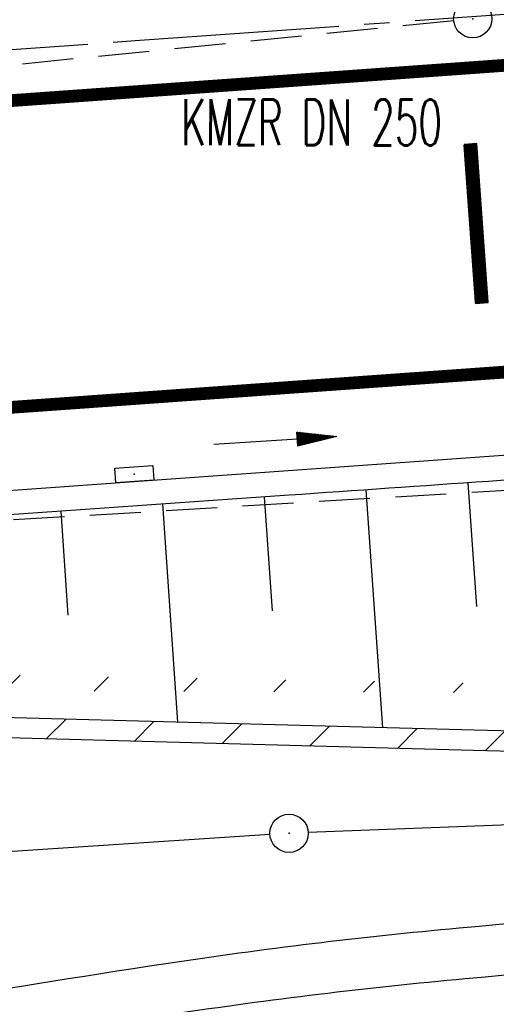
# Model space of a CAD drawing. Extents: x 0 to 1135, y 0 to 420.
# Tile 56 of 116: x 699 to 718, y 177 to 216. Entities that reach past the tile are written whole.
import ezdxf
from ezdxf.enums import TextEntityAlignment as Align

# ---------------------------------------------------------------- set-up
doc = ezdxf.new("R2010")
doc.units = 0
doc.header["$LTSCALE"] = 2
doc.header["$MEASUREMENT"] = 0
for name, pattern in [('ACHSE', [5.5, 4, -0.5, 0.5, -0.5]), ('AUSGEZOGEN', [0]), ('GESTRICH-X2', [1.5, 1, -0.5])]:
    doc.linetypes.add(name, pattern=pattern)
doc.layers.get('0').update_dxf_attribs({"color": 8, "linetype": 'AUSGEZOGEN'})
for name, color, linetype in [('ACHSETOP', 250, 'ACHSE'), ('BOESCHG', 8, 'AUSGEZOGEN'), ('FBRTOP', 8, 'AUSGEZOGEN'), ('GEF', 8, 'AUSGEZOGEN'), ('GRENZL-BAB', 7, 'AUSGEZOGEN'), ('GRENZP-BAB', 7, 'AUSGEZOGEN'), ('KANAL', 200, 'GESTRICH-X2'), ('PFEIL', 200, 'CONTINUOUS'), ('Rinne', 200, 'CONTINUOUS'), ('SCHSYMBOL', 200, 'AUSGEZOGEN'), ('TEXTO', 200, 'CONTINUOUS')]:
    doc.layers.add(name, color=color, linetype=linetype)
doc.styles.add('ROMANS', font='romans.shx', dxfattribs={"width": 0.8})

# ---------------------------------------------------------------- blocks, each defined once
blk = doc.blocks.new('*X58')
at = {"color": 0}
for p, q in [((75.476, 275.596), (75.966, 276.086)), ((75.476, 275.605), (75.957, 276.086)), ((75.476, 275.614), (75.948, 276.086)), ((75.476, 275.622), (75.939, 276.086)), ((75.476, 275.631), (75.93, 276.086)), ((75.476, 275.64), (75.921, 276.086)), ((75.476, 275.649), (75.913, 276.086)), ((75.476, 275.658), (75.904, 276.086)), ((75.476, 275.667), (75.895, 276.086)), ((75.476, 275.675), (75.886, 276.086)), ((75.476, 275.684), (75.877, 276.086)), ((75.476, 275.693), (75.868, 276.086)), ((75.476, 275.702), (75.86, 276.086)), ((75.476, 275.711), (75.851, 276.086)), ((75.476, 275.72), (75.842, 276.086)), ((75.476, 275.728), (75.833, 276.086)), ((75.476, 275.737), (75.824, 276.086)), ((75.476, 275.746), (75.815, 276.086)), ((75.476, 275.755), (75.807, 276.086)), ((75.476, 275.764), (75.798, 276.086)), ((75.476, 275.773), (75.789, 276.086)), ((75.476, 275.781), (75.78, 276.086)), ((75.476, 275.79), (75.771, 276.086)), ((75.476, 275.799), (75.762, 276.086)), ((75.476, 275.808), (75.754, 276.086)), ((75.476, 275.817), (75.745, 276.086)), ((75.476, 275.826), (75.736, 276.086)), ((75.476, 275.834), (75.727, 276.086)), ((75.476, 275.843), (75.718, 276.086)), ((75.476, 275.852), (75.709, 276.086)), ((75.476, 275.861), (75.7, 276.086)), ((75.476, 275.87), (75.692, 276.086)), ((75.476, 275.879), (75.683, 276.086)), ((75.476, 275.888), (75.674, 276.086)), ((75.476, 275.896), (75.665, 276.086)), ((75.476, 275.905), (75.656, 276.086)), ((75.476, 275.914), (75.647, 276.086)), ((75.476, 275.923), (75.639, 276.086)), ((75.476, 275.932), (75.63, 276.086)), ((75.476, 275.941), (75.621, 276.086)), ((75.476, 275.949), (75.612, 276.086)), ((75.476, 275.958), (75.603, 276.086)), ((75.476, 275.967), (75.594, 276.086)), ((75.476, 275.976), (75.586, 276.086)), ((75.476, 275.985), (75.577, 276.086)), ((75.476, 275.994), (75.568, 276.086)), ((75.476, 276.002), (75.559, 276.086)), ((75.476, 276.011), (75.55, 276.086)), ((75.476, 276.02), (75.541, 276.086)), ((75.476, 276.029), (75.533, 276.086)), ((75.476, 276.038), (75.524, 276.086)), ((75.476, 276.047), (75.515, 276.086)), ((75.476, 276.055), (75.506, 276.086)), ((75.476, 276.064), (75.497, 276.086)), ((75.476, 276.073), (75.488, 276.086)), ((75.476, 275.587), (75.973, 276.084)), ((75.476, 275.578), (75.973, 276.075)), ((75.476, 275.569), (75.973, 276.067)), ((75.476, 275.56), (75.973, 276.058)), ((75.476, 275.552), (75.973, 276.049)), ((75.476, 275.543), (75.973, 276.04)), ((75.476, 275.534), (75.973, 276.031)), ((75.476, 275.525), (75.973, 276.022)), ((75.476, 275.516), (75.973, 276.014)), ((75.476, 275.507), (75.973, 276.005)), ((75.476, 275.499), (75.973, 275.996)), ((75.476, 275.49), (75.973, 275.987)), ((75.476, 275.481), (75.973, 275.978)), ((75.476, 275.472), (75.973, 275.969)), ((75.476, 275.463), (75.973, 275.961)), ((75.476, 275.454), (75.973, 275.952)), ((75.476, 275.446), (75.973, 275.943)), ((75.476, 275.437), (75.973, 275.934)), ((75.476, 275.428), (75.973, 275.925)), ((75.476, 275.419), (75.973, 275.916)), ((75.476, 275.41), (75.973, 275.907)), ((75.476, 275.401), (75.973, 275.899)), ((75.476, 275.393), (75.973, 275.89)), ((75.476, 275.384), (75.973, 275.881)), ((75.476, 275.375), (75.973, 275.872)), ((75.476, 275.366), (75.973, 275.863)), ((75.476, 275.357), (75.973, 275.854)), ((75.476, 275.348), (75.973, 275.846)), ((75.476, 275.34), (75.973, 275.837)), ((75.476, 275.331), (75.973, 275.828)), ((75.476, 275.322), (75.973, 275.819)), ((75.476, 275.313), (75.973, 275.81)), ((75.476, 275.304), (75.973, 275.801)), ((75.476, 275.295), (75.973, 275.793)), ((75.476, 275.286), (75.973, 275.784)), ((75.476, 275.278), (75.973, 275.775)), ((75.476, 275.269), (75.973, 275.766)), ((75.476, 275.26), (75.973, 275.757)), ((75.476, 275.251), (75.973, 275.748)), ((75.476, 275.242), (75.973, 275.74)), ((75.476, 275.233), (75.973, 275.731)), ((75.476, 275.225), (75.973, 275.722)), ((75.476, 275.216), (75.973, 275.713)), ((75.476, 275.207), (75.973, 275.704)), ((75.476, 275.198), (75.973, 275.695)), ((75.476, 275.189), (75.973, 275.687)), ((75.476, 275.18), (75.973, 275.678)), ((75.476, 275.172), (75.973, 275.669)), ((75.476, 275.163), (75.973, 275.66)), ((75.476, 275.154), (75.973, 275.651)), ((75.476, 275.145), (75.973, 275.642)), ((75.476, 275.136), (75.973, 275.633)), ((75.476, 275.127), (75.973, 275.625)), ((75.476, 275.119), (75.973, 275.616)), ((75.476, 275.11), (75.973, 275.607)), ((75.476, 275.101), (75.973, 275.598)), ((75.476, 275.092), (75.973, 275.589)), ((75.476, 275.083), (75.973, 275.58)), ((75.476, 275.074), (75.973, 275.572)), ((75.476, 275.066), (75.973, 275.563)), ((75.476, 275.057), (75.973, 275.554)), ((75.476, 275.048), (75.973, 275.545)), ((75.476, 275.039), (75.973, 275.536)), ((75.476, 275.03), (75.973, 275.527)), ((75.476, 275.021), (75.973, 275.519)), ((75.476, 275.012), (75.973, 275.51)), ((75.476, 275.004), (75.973, 275.501)), ((75.476, 274.995), (75.973, 275.492)), ((75.476, 274.986), (75.973, 275.483)), ((75.476, 274.977), (75.973, 275.474)), ((75.476, 274.968), (75.973, 275.466)), ((75.476, 274.959), (75.973, 275.457)), ((75.476, 274.951), (75.973, 275.448)), ((75.476, 274.942), (75.973, 275.439)), ((75.476, 274.933), (75.973, 275.43)), ((75.476, 274.924), (75.973, 275.421)), ((75.476, 274.915), (75.973, 275.413)), ((75.476, 274.906), (75.973, 275.404)), ((75.476, 274.898), (75.973, 275.395)), ((75.476, 274.889), (75.973, 275.386)), ((75.476, 274.88), (75.973, 275.377)), ((75.476, 274.871), (75.973, 275.368)), ((75.476, 274.862), (75.973, 275.359)), ((75.476, 274.853), (75.973, 275.351)), ((75.476, 274.845), (75.973, 275.342)), ((75.476, 274.836), (75.973, 275.333)), ((75.476, 274.827), (75.973, 275.324)), ((75.476, 274.818), (75.973, 275.315)), ((75.476, 274.809), (75.973, 275.306)), ((75.476, 274.8), (75.973, 275.298)), ((75.476, 274.792), (75.973, 275.289)), ((75.476, 274.783), (75.973, 275.28)), ((75.476, 274.774), (75.973, 275.271)), ((75.476, 274.765), (75.973, 275.262)), ((75.476, 274.756), (75.973, 275.253)), ((75.476, 274.747), (75.973, 275.245)), ((75.476, 274.738), (75.973, 275.236)), ((75.476, 274.73), (75.973, 275.227)), ((75.476, 274.721), (75.973, 275.218)), ((75.476, 274.712), (75.973, 275.209)), ((75.476, 274.703), (75.973, 275.2)), ((75.476, 274.694), (75.973, 275.192)), ((75.476, 274.685), (75.973, 275.183)), ((75.476, 274.677), (75.973, 275.174)), ((75.476, 274.668), (75.973, 275.165)), ((75.476, 274.659), (75.973, 275.156)), ((75.476, 274.65), (75.973, 275.147)), ((75.476, 274.641), (75.973, 275.139)), ((75.476, 274.632), (75.973, 275.13)), ((75.476, 274.624), (75.973, 275.121)), ((75.476, 274.615), (75.973, 275.112)), ((75.476, 274.606), (75.973, 275.103)), ((75.476, 274.597), (75.973, 275.094)), ((75.476, 274.588), (75.973, 275.085)), ((75.476, 274.579), (75.973, 275.077)), ((75.476, 274.571), (75.973, 275.068)), ((75.476, 274.562), (75.973, 275.059)), ((75.476, 274.553), (75.973, 275.05)), ((75.476, 274.544), (75.973, 275.041)), ((75.476, 274.535), (75.973, 275.032)), ((75.476, 274.526), (75.973, 275.024)), ((75.476, 274.518), (75.973, 275.015)), ((75.476, 274.509), (75.973, 275.006)), ((75.476, 274.5), (75.973, 274.997)), ((75.476, 274.491), (75.973, 274.988)), ((75.476, 274.482), (75.973, 274.979)), ((75.476, 274.473), (75.973, 274.971)), ((75.476, 274.464), (75.973, 274.962)), ((75.476, 274.456), (75.973, 274.953)), ((75.476, 274.447), (75.973, 274.944)), ((75.476, 274.438), (75.973, 274.935)), ((75.476, 274.429), (75.973, 274.926)), ((75.476, 274.42), (75.973, 274.918)), ((75.476, 274.411), (75.973, 274.909)), ((75.476, 274.403), (75.973, 274.9)), ((75.476, 274.394), (75.973, 274.891)), ((75.476, 274.385), (75.973, 274.882)), ((75.476, 274.376), (75.973, 274.873)), ((75.476, 274.367), (75.973, 274.865)), ((75.476, 274.358), (75.973, 274.856)), ((75.476, 274.35), (75.973, 274.847)), ((75.476, 274.341), (75.973, 274.838)), ((75.476, 274.332), (75.973, 274.829)), ((75.476, 274.323), (75.973, 274.82)), ((75.476, 274.314), (75.973, 274.811)), ((75.476, 274.305), (75.973, 274.803)), ((75.476, 274.297), (75.973, 274.794)), ((75.476, 274.288), (75.973, 274.785)), ((75.476, 274.279), (75.973, 274.776)), ((75.476, 274.27), (75.973, 274.767)), ((75.476, 274.261), (75.973, 274.758)), ((75.476, 274.252), (75.973, 274.75)), ((75.476, 274.243), (75.973, 274.741)), ((75.476, 274.235), (75.973, 274.732)), ((75.476, 274.226), (75.973, 274.723)), ((75.476, 274.217), (75.973, 274.714)), ((75.476, 274.208), (75.973, 274.705)), ((75.476, 274.199), (75.973, 274.697)), ((75.476, 274.19), (75.973, 274.688)), ((75.476, 274.182), (75.973, 274.679)), ((75.476, 274.173), (75.973, 274.67)), ((75.476, 274.164), (75.973, 274.661)), ((75.476, 274.155), (75.973, 274.652)), ((75.476, 274.146), (75.973, 274.644)), ((75.476, 274.137), (75.973, 274.635)), ((75.476, 274.129), (75.973, 274.626)), ((75.476, 274.12), (75.973, 274.617)), ((75.476, 274.111), (75.973, 274.608)), ((75.476, 274.102), (75.973, 274.599)), ((75.476, 274.093), (75.973, 274.59)), ((75.476, 274.084), (75.973, 274.582)), ((75.476, 274.076), (75.973, 274.573)), ((75.476, 274.067), (75.973, 274.564)), ((75.476, 274.058), (75.973, 274.555)), ((75.476, 274.049), (75.973, 274.546)), ((75.476, 274.04), (75.973, 274.537)), ((75.476, 274.031), (75.973, 274.529)), ((75.476, 274.023), (75.973, 274.52)), ((75.476, 274.014), (75.973, 274.511)), ((75.476, 274.005), (75.973, 274.502)), ((75.476, 273.996), (75.973, 274.493)), ((75.476, 273.987), (75.973, 274.484)), ((75.476, 273.978), (75.973, 274.476)), ((75.476, 273.969), (75.973, 274.467)), ((75.476, 273.961), (75.973, 274.458)), ((75.476, 273.952), (75.973, 274.449)), ((75.476, 273.943), (75.973, 274.44)), ((75.476, 273.934), (75.973, 274.431)), ((75.476, 273.925), (75.973, 274.423)), ((75.476, 273.916), (75.973, 274.414)), ((75.476, 273.908), (75.973, 274.405)), ((75.476, 273.899), (75.973, 274.396)), ((75.476, 273.89), (75.973, 274.387)), ((75.476, 273.881), (75.973, 274.378)), ((75.476, 273.872), (75.973, 274.37)), ((75.476, 273.863), (75.973, 274.361)), ((75.476, 273.855), (75.973, 274.352)), ((75.476, 273.846), (75.973, 274.343)), ((75.476, 273.837), (75.973, 274.334)), ((75.476, 273.828), (75.973, 274.325)), ((75.476, 273.819), (75.973, 274.316)), ((75.476, 273.81), (75.973, 274.308)), ((75.476, 273.802), (75.973, 274.299)), ((75.476, 273.793), (75.973, 274.29)), ((75.476, 273.784), (75.973, 274.281)), ((75.476, 273.775), (75.973, 274.272)), ((75.476, 273.766), (75.973, 274.263)), ((75.476, 273.757), (75.973, 274.255)), ((75.476, 273.749), (75.973, 274.246)), ((75.476, 273.74), (75.973, 274.237)), ((75.476, 273.731), (75.973, 274.228)), ((75.476, 273.722), (75.973, 274.219)), ((75.476, 273.713), (75.973, 274.21)), ((75.476, 273.704), (75.973, 274.202)), ((75.476, 273.695), (75.973, 274.193)), ((75.476, 273.687), (75.973, 274.184)), ((75.476, 273.678), (75.973, 274.175)), ((75.476, 273.669), (75.973, 274.166)), ((75.476, 273.66), (75.973, 274.157)), ((75.476, 273.651), (75.973, 274.149)), ((75.476, 273.642), (75.973, 274.14)), ((75.476, 273.634), (75.973, 274.131)), ((75.476, 273.625), (75.973, 274.122)), ((75.476, 273.616), (75.973, 274.113)), ((75.476, 273.607), (75.973, 274.104)), ((75.476, 273.598), (75.973, 274.096)), ((75.476, 273.589), (75.973, 274.087)), ((75.476, 273.581), (75.973, 274.078)), ((75.476, 273.572), (75.973, 274.069)), ((75.476, 273.563), (75.973, 274.06)), ((75.476, 273.554), (75.973, 274.051)), ((75.476, 273.545), (75.973, 274.042)), ((75.476, 273.536), (75.973, 274.034)), ((75.476, 273.528), (75.973, 274.025)), ((75.476, 273.519), (75.973, 274.016)), ((75.476, 273.51), (75.973, 274.007)), ((75.476, 273.501), (75.973, 273.998)), ((75.476, 273.492), (75.973, 273.989)), ((75.476, 273.483), (75.973, 273.981)), ((75.476, 273.475), (75.973, 273.972)), ((75.476, 273.466), (75.973, 273.963)), ((75.476, 273.457), (75.973, 273.954)), ((75.476, 273.448), (75.973, 273.945)), ((75.476, 273.439), (75.973, 273.936)), ((75.476, 273.43), (75.973, 273.928)), ((75.476, 273.421), (75.973, 273.919)), ((75.476, 273.413), (75.973, 273.91)), ((75.476, 273.404), (75.973, 273.901)), ((75.476, 273.395), (75.973, 273.892)), ((75.476, 273.386), (75.973, 273.883)), ((75.476, 273.377), (75.973, 273.875)), ((75.476, 273.368), (75.973, 273.866)), ((75.476, 273.36), (75.973, 273.857)), ((75.476, 273.351), (75.973, 273.848)), ((75.476, 273.342), (75.973, 273.839)), ((75.476, 273.333), (75.973, 273.83)), ((75.476, 273.324), (75.973, 273.822)), ((75.476, 273.315), (75.973, 273.813)), ((75.476, 273.307), (75.973, 273.804)), ((75.476, 273.298), (75.973, 273.795)), ((75.476, 273.289), (75.973, 273.786)), ((75.476, 273.28), (75.973, 273.777)), ((75.476, 273.271), (75.973, 273.768)), ((75.476, 273.262), (75.973, 273.76)), ((75.476, 273.254), (75.973, 273.751)), ((75.476, 273.245), (75.973, 273.742)), ((75.476, 273.236), (75.973, 273.733)), ((75.476, 273.227), (75.973, 273.724)), ((75.476, 273.218), (75.973, 273.715)), ((75.476, 273.209), (75.973, 273.707)), ((75.476, 273.201), (75.973, 273.698)), ((75.476, 273.192), (75.973, 273.689)), ((75.476, 273.183), (75.973, 273.68)), ((75.476, 273.174), (75.973, 273.671)), ((75.476, 273.165), (75.973, 273.662)), ((75.476, 273.156), (75.973, 273.654)), ((75.476, 273.147), (75.973, 273.645)), ((75.476, 273.139), (75.973, 273.636)), ((75.476, 273.13), (75.973, 273.627)), ((75.476, 273.121), (75.973, 273.618)), ((75.476, 273.112), (75.973, 273.609)), ((75.476, 273.103), (75.973, 273.601)), ((75.476, 273.094), (75.973, 273.592)), ((75.476, 273.086), (75.973, 273.583)), ((75.476, 273.077), (75.973, 273.574)), ((75.476, 273.068), (75.973, 273.565)), ((75.476, 273.059), (75.973, 273.556)), ((75.476, 273.05), (75.973, 273.548)), ((75.476, 273.041), (75.973, 273.539)), ((75.476, 273.033), (75.973, 273.53)), ((75.476, 273.024), (75.973, 273.521)), ((75.476, 273.015), (75.973, 273.512)), ((75.476, 273.006), (75.973, 273.503)), ((75.476, 272.997), (75.973, 273.494)), ((75.476, 272.988), (75.973, 273.486)), ((75.476, 272.98), (75.973, 273.477)), ((75.476, 272.971), (75.973, 273.468)), ((75.476, 272.962), (75.973, 273.459)), ((75.476, 272.953), (75.973, 273.45)), ((75.476, 272.944), (75.973, 273.441)), ((75.476, 272.935), (75.973, 273.433)), ((75.476, 272.927), (75.973, 273.424)), ((75.476, 272.918), (75.973, 273.415)), ((75.476, 272.909), (75.973, 273.406)), ((75.476, 272.9), (75.973, 273.397)), ((75.476, 272.891), (75.973, 273.388)), ((75.476, 272.882), (75.973, 273.38)), ((75.476, 272.873), (75.973, 273.371)), ((75.476, 272.865), (75.973, 273.362)), ((75.476, 272.856), (75.973, 273.353)), ((75.476, 272.847), (75.973, 273.344)), ((75.476, 272.838), (75.973, 273.335)), ((75.476, 272.829), (75.973, 273.327)), ((75.476, 272.82), (75.973, 273.318)), ((75.476, 272.812), (75.973, 273.309)), ((75.476, 272.803), (75.973, 273.3)), ((75.476, 272.794), (75.973, 273.291)), ((75.476, 272.785), (75.973, 273.282)), ((75.476, 272.776), (75.973, 273.274)), ((75.476, 272.767), (75.973, 273.265)), ((75.476, 272.759), (75.973, 273.256)), ((75.476, 272.75), (75.973, 273.247)), ((75.476, 272.741), (75.973, 273.238)), ((75.476, 272.732), (75.973, 273.229)), ((75.476, 272.723), (75.973, 273.22)), ((75.476, 272.714), (75.973, 273.212)), ((75.476, 272.706), (75.973, 273.203)), ((75.476, 272.697), (75.973, 273.194)), ((75.476, 272.688), (75.973, 273.185)), ((75.476, 272.679), (75.973, 273.176)), ((75.476, 272.67), (75.973, 273.167)), ((75.476, 272.661), (75.973, 273.159)), ((75.476, 272.653), (75.973, 273.15)), ((75.476, 272.644), (75.973, 273.141)), ((75.476, 272.635), (75.973, 273.132)), ((75.476, 272.626), (75.973, 273.123)), ((75.476, 272.617), (75.973, 273.114)), ((75.476, 272.608), (75.973, 273.106)), ((75.476, 272.599), (75.973, 273.097)), ((75.476, 272.591), (75.973, 273.088)), ((75.476, 272.582), (75.973, 273.079)), ((75.476, 272.573), (75.973, 273.07)), ((75.476, 272.564), (75.973, 273.061)), ((75.476, 272.555), (75.973, 273.053)), ((75.476, 272.546), (75.973, 273.044)), ((75.476, 272.538), (75.973, 273.035)), ((75.476, 272.529), (75.973, 273.026)), ((75.476, 272.52), (75.973, 273.017)), ((75.476, 272.511), (75.973, 273.008)), ((75.476, 272.502), (75.973, 273)), ((75.476, 272.493), (75.973, 272.991)), ((75.476, 272.485), (75.973, 272.982)), ((75.476, 272.476), (75.973, 272.973)), ((75.476, 272.467), (75.973, 272.964)), ((75.476, 272.458), (75.973, 272.955)), ((75.476, 272.449), (75.973, 272.946)), ((75.476, 272.44), (75.973, 272.938)), ((75.476, 272.432), (75.973, 272.929)), ((75.476, 272.423), (75.973, 272.92)), ((75.476, 272.414), (75.973, 272.911)), ((75.476, 272.405), (75.973, 272.902)), ((75.476, 272.396), (75.973, 272.893)), ((75.476, 272.387), (75.973, 272.885)), ((75.476, 272.379), (75.973, 272.876)), ((75.476, 272.37), (75.973, 272.867)), ((75.476, 272.361), (75.973, 272.858)), ((75.476, 272.352), (75.973, 272.849)), ((75.476, 272.343), (75.973, 272.84)), ((75.476, 272.334), (75.973, 272.832)), ((75.476, 272.325), (75.973, 272.823)), ((75.476, 272.317), (75.973, 272.814)), ((75.476, 272.308), (75.973, 272.805)), ((75.476, 272.299), (75.973, 272.796)), ((75.476, 272.29), (75.973, 272.787)), ((75.476, 272.281), (75.973, 272.779)), ((75.476, 272.272), (75.973, 272.77)), ((75.476, 272.264), (75.973, 272.761)), ((75.476, 272.255), (75.973, 272.752)), ((75.476, 272.246), (75.973, 272.743)), ((75.476, 272.237), (75.973, 272.734)), ((75.476, 272.228), (75.973, 272.726)), ((75.476, 272.219), (75.973, 272.717)), ((75.476, 272.211), (75.973, 272.708)), ((75.476, 272.202), (75.973, 272.699)), ((75.476, 272.193), (75.973, 272.69)), ((75.476, 272.184), (75.973, 272.681)), ((75.476, 272.175), (75.973, 272.672)), ((75.476, 272.166), (75.973, 272.664)), ((75.476, 272.158), (75.973, 272.655)), ((75.476, 272.149), (75.973, 272.646)), ((75.476, 272.14), (75.973, 272.637)), ((75.476, 272.131), (75.973, 272.628)), ((75.476, 272.122), (75.973, 272.619)), ((75.476, 272.113), (75.973, 272.611)), ((75.476, 272.104), (75.973, 272.602)), ((75.476, 272.096), (75.973, 272.593)), ((75.476, 272.087), (75.973, 272.584)), ((75.476, 272.078), (75.973, 272.575)), ((75.476, 272.069), (75.973, 272.566)), ((75.476, 272.06), (75.973, 272.558)), ((75.476, 272.051), (75.973, 272.549)), ((75.476, 272.043), (75.973, 272.54)), ((75.476, 272.034), (75.973, 272.531)), ((75.476, 272.025), (75.973, 272.522)), ((75.476, 272.016), (75.973, 272.513)), ((75.476, 272.007), (75.973, 272.505)), ((75.476, 271.998), (75.973, 272.496)), ((75.476, 271.99), (75.973, 272.487)), ((75.476, 271.981), (75.973, 272.478)), ((75.476, 271.972), (75.973, 272.469)), ((75.476, 271.963), (75.973, 272.46)), ((75.476, 271.954), (75.973, 272.452)), ((75.476, 271.945), (75.973, 272.443)), ((75.476, 271.937), (75.973, 272.434)), ((75.476, 271.928), (75.973, 272.425)), ((75.476, 271.919), (75.973, 272.416)), ((75.476, 271.91), (75.973, 272.407)), ((75.476, 271.901), (75.973, 272.398)), ((75.476, 271.892), (75.973, 272.39)), ((75.476, 271.884), (75.973, 272.381)), ((75.476, 271.875), (75.973, 272.372)), ((75.476, 271.866), (75.973, 272.363)), ((75.476, 271.857), (75.973, 272.354)), ((75.476, 271.848), (75.973, 272.345)), ((75.476, 271.839), (75.973, 272.337)), ((75.476, 271.83), (75.973, 272.328)), ((75.476, 271.822), (75.973, 272.319)), ((75.476, 271.813), (75.973, 272.31)), ((75.476, 271.804), (75.973, 272.301)), ((75.476, 271.795), (75.973, 272.292)), ((75.476, 271.786), (75.973, 272.284)), ((75.476, 271.777), (75.973, 272.275)), ((75.476, 271.769), (75.973, 272.266)), ((75.476, 271.76), (75.973, 272.257)), ((75.476, 271.751), (75.973, 272.248)), ((75.476, 271.742), (75.973, 272.239)), ((75.476, 271.733), (75.973, 272.231)), ((75.476, 271.724), (75.973, 272.222)), ((75.476, 271.716), (75.973, 272.213)), ((75.476, 271.707), (75.973, 272.204)), ((75.476, 271.698), (75.973, 272.195)), ((75.476, 271.689), (75.973, 272.186)), ((75.476, 271.68), (75.973, 272.177)), ((75.476, 271.671), (75.973, 272.169)), ((75.476, 271.663), (75.973, 272.16)), ((75.476, 271.654), (75.973, 272.151)), ((75.476, 271.645), (75.973, 272.142)), ((75.476, 271.636), (75.973, 272.133)), ((75.476, 271.627), (75.973, 272.124)), ((75.476, 271.618), (75.973, 272.116)), ((75.476, 271.61), (75.973, 272.107)), ((75.476, 271.601), (75.973, 272.098)), ((75.476, 271.592), (75.973, 272.089)), ((75.476, 271.583), (75.973, 272.08)), ((75.476, 271.574), (75.973, 272.071)), ((75.476, 271.565), (75.973, 272.063)), ((75.476, 271.556), (75.973, 272.054)), ((75.476, 271.548), (75.973, 272.045)), ((75.476, 271.539), (75.973, 272.036)), ((75.476, 271.53), (75.973, 272.027)), ((75.476, 271.521), (75.973, 272.018)), ((75.476, 271.512), (75.973, 272.01)), ((75.476, 271.503), (75.973, 272.001)), ((75.476, 271.495), (75.973, 271.992)), ((75.476, 271.486), (75.973, 271.983)), ((75.476, 271.477), (75.973, 271.974)), ((75.476, 271.468), (75.973, 271.965)), ((75.476, 271.459), (75.973, 271.957)), ((75.476, 271.45), (75.973, 271.948)), ((75.476, 271.442), (75.973, 271.939)), ((75.476, 271.433), (75.973, 271.93)), ((75.476, 271.424), (75.973, 271.921)), ((75.476, 271.415), (75.973, 271.912)), ((75.476, 271.406), (75.973, 271.903)), ((75.476, 271.397), (75.973, 271.895)), ((75.476, 271.389), (75.973, 271.886)), ((75.476, 271.38), (75.973, 271.877)), ((75.476, 271.371), (75.973, 271.868)), ((75.476, 271.362), (75.973, 271.859)), ((75.476, 271.353), (75.973, 271.85)), ((75.476, 271.344), (75.973, 271.842)), ((75.476, 271.336), (75.973, 271.833)), ((75.476, 271.327), (75.973, 271.824)), ((75.476, 271.318), (75.973, 271.815)), ((75.476, 271.309), (75.973, 271.806)), ((75.476, 271.3), (75.973, 271.797)), ((75.476, 271.291), (75.973, 271.789)), ((75.476, 271.282), (75.973, 271.78)), ((75.476, 271.274), (75.973, 271.771)), ((75.476, 271.265), (75.973, 271.762)), ((75.476, 271.256), (75.973, 271.753)), ((75.476, 271.247), (75.973, 271.744)), ((75.476, 271.238), (75.973, 271.736)), ((75.476, 271.229), (75.973, 271.727)), ((75.476, 271.221), (75.973, 271.718)), ((75.476, 271.212), (75.973, 271.709)), ((75.476, 271.203), (75.973, 271.7)), ((75.476, 271.194), (75.973, 271.691)), ((75.476, 271.185), (75.973, 271.683)), ((75.476, 271.176), (75.973, 271.674)), ((75.476, 271.168), (75.973, 271.665)), ((75.476, 271.159), (75.973, 271.656)), ((75.476, 271.15), (75.973, 271.647)), ((75.476, 271.141), (75.973, 271.638)), ((75.476, 271.132), (75.973, 271.629)), ((75.476, 271.123), (75.973, 271.621)), ((75.476, 271.115), (75.973, 271.612)), ((75.476, 271.106), (75.973, 271.603)), ((75.476, 271.097), (75.973, 271.594)), ((75.476, 271.088), (75.973, 271.585)), ((75.476, 271.079), (75.973, 271.576)), ((75.476, 271.07), (75.973, 271.568)), ((75.476, 271.062), (75.973, 271.559)), ((75.476, 271.053), (75.973, 271.55)), ((75.476, 271.044), (75.973, 271.541)), ((75.476, 271.035), (75.973, 271.532)), ((75.476, 271.026), (75.973, 271.523)), ((75.476, 271.017), (75.973, 271.515)), ((75.476, 271.008), (75.973, 271.506)), ((75.476, 271), (75.973, 271.497)), ((75.476, 270.991), (75.973, 271.488)), ((75.476, 270.982), (75.973, 271.479)), ((75.476, 270.973), (75.973, 271.47)), ((75.476, 270.964), (75.973, 271.462)), ((75.476, 270.955), (75.973, 271.453)), ((75.476, 270.947), (75.973, 271.444)), ((75.476, 270.938), (75.973, 271.435)), ((75.476, 270.929), (75.973, 271.426)), ((75.476, 270.92), (75.973, 271.417)), ((75.476, 270.911), (75.973, 271.409)), ((75.476, 270.902), (75.973, 271.4)), ((75.476, 270.894), (75.973, 271.391)), ((75.476, 270.885), (75.973, 271.382)), ((75.476, 270.876), (75.973, 271.373)), ((75.476, 270.867), (75.973, 271.364)), ((75.476, 270.858), (75.973, 271.355)), ((75.476, 270.849), (75.973, 271.347)), ((75.476, 270.841), (75.973, 271.338)), ((75.476, 270.832), (75.973, 271.329)), ((75.476, 270.823), (75.973, 271.32)), ((75.476, 270.814), (75.973, 271.311)), ((75.476, 270.805), (75.973, 271.302)), ((75.476, 270.796), (75.973, 271.294)), ((75.476, 270.788), (75.973, 271.285)), ((75.476, 270.779), (75.973, 271.276)), ((75.476, 270.77), (75.973, 271.267)), ((75.476, 270.761), (75.973, 271.258)), ((75.476, 270.752), (75.973, 271.249)), ((75.476, 270.743), (75.973, 271.241)), ((75.476, 270.734), (75.973, 271.232)), ((75.476, 270.726), (75.973, 271.223)), ((75.476, 270.717), (75.973, 271.214)), ((75.476, 270.708), (75.973, 271.205)), ((75.476, 270.699), (75.973, 271.196)), ((75.476, 270.69), (75.973, 271.188)), ((75.476, 270.681), (75.973, 271.179)), ((75.476, 270.673), (75.973, 271.17)), ((75.476, 270.664), (75.973, 271.161)), ((75.476, 270.655), (75.973, 271.152)), ((75.476, 270.646), (75.973, 271.143)), ((75.476, 270.637), (75.973, 271.135)), ((75.476, 270.628), (75.973, 271.126)), ((75.476, 270.62), (75.973, 271.117)), ((75.476, 270.611), (75.973, 271.108)), ((75.476, 270.602), (75.973, 271.099)), ((75.476, 270.593), (75.973, 271.09)), ((75.476, 270.584), (75.973, 271.081)), ((75.476, 270.575), (75.973, 271.073)), ((75.476, 270.567), (75.973, 271.064)), ((75.476, 270.558), (75.973, 271.055)), ((75.476, 270.549), (75.973, 271.046)), ((75.476, 270.54), (75.973, 271.037)), ((75.476, 270.531), (75.973, 271.028)), ((75.476, 270.522), (75.973, 271.02)), ((75.476, 270.514), (75.973, 271.011)), ((75.476, 270.505), (75.973, 271.002)), ((75.476, 270.496), (75.973, 270.993)), ((75.476, 270.487), (75.973, 270.984)), ((75.476, 270.478), (75.973, 270.975)), ((75.476, 270.469), (75.973, 270.967)), ((75.476, 270.46), (75.973, 270.958)), ((75.476, 270.452), (75.973, 270.949)), ((75.476, 270.443), (75.973, 270.94)), ((75.476, 270.434), (75.973, 270.931)), ((75.476, 270.425), (75.973, 270.922)), ((75.476, 270.416), (75.973, 270.914)), ((75.476, 270.407), (75.973, 270.905)), ((75.476, 270.399), (75.973, 270.896)), ((75.476, 270.39), (75.973, 270.887)), ((75.476, 270.381), (75.973, 270.878)), ((75.476, 270.372), (75.973, 270.869)), ((75.476, 270.363), (75.973, 270.861)), ((75.476, 270.354), (75.973, 270.852)), ((75.476, 270.346), (75.973, 270.843)), ((75.476, 270.337), (75.973, 270.834)), ((75.476, 270.328), (75.973, 270.825)), ((75.476, 270.319), (75.973, 270.816)), ((75.476, 270.31), (75.973, 270.807)), ((75.476, 270.301), (75.973, 270.799)), ((75.476, 270.293), (75.973, 270.79)), ((75.476, 270.284), (75.973, 270.781)), ((75.476, 270.275), (75.973, 270.772)), ((75.476, 270.266), (75.973, 270.763)), ((75.476, 270.257), (75.973, 270.754)), ((75.476, 270.248), (75.973, 270.746)), ((75.476, 270.24), (75.973, 270.737)), ((75.476, 270.231), (75.973, 270.728)), ((75.476, 270.222), (75.973, 270.719)), ((75.476, 270.213), (75.973, 270.71)), ((75.476, 270.204), (75.973, 270.701)), ((75.476, 270.195), (75.973, 270.693)), ((75.476, 270.186), (75.973, 270.684)), ((75.476, 270.178), (75.973, 270.675)), ((75.476, 270.169), (75.973, 270.666)), ((75.476, 270.16), (75.973, 270.657)), ((75.476, 270.151), (75.973, 270.648)), ((75.476, 270.142), (75.973, 270.64)), ((75.476, 270.133), (75.973, 270.631)), ((75.476, 270.125), (75.973, 270.622)), ((75.476, 270.116), (75.973, 270.613)), ((75.476, 270.107), (75.973, 270.604)), ((75.476, 270.098), (75.973, 270.595)), ((75.476, 270.089), (75.973, 270.587)), ((75.476, 270.08), (75.973, 270.578)), ((75.476, 270.072), (75.973, 270.569)), ((75.476, 270.063), (75.973, 270.56)), ((75.476, 270.054), (75.973, 270.551)), ((75.476, 270.045), (75.973, 270.542)), ((75.476, 270.036), (75.973, 270.533)), ((75.476, 270.027), (75.973, 270.525)), ((75.476, 270.019), (75.973, 270.516)), ((75.476, 270.01), (75.973, 270.507)), ((75.476, 270.001), (75.973, 270.498)), ((75.476, 269.992), (75.973, 270.489)), ((75.476, 269.983), (75.973, 270.48)), ((75.476, 269.974), (75.973, 270.472)), ((75.476, 269.966), (75.973, 270.463)), ((75.476, 269.957), (75.973, 270.454)), ((75.476, 269.948), (75.973, 270.445)), ((75.476, 269.939), (75.973, 270.436)), ((75.476, 269.93), (75.973, 270.427)), ((75.476, 269.921), (75.973, 270.419)), ((75.476, 269.912), (75.973, 270.41)), ((75.476, 269.904), (75.973, 270.401)), ((75.476, 269.895), (75.973, 270.392)), ((75.476, 269.886), (75.973, 270.383)), ((75.476, 269.877), (75.973, 270.374)), ((75.476, 269.868), (75.973, 270.366)), ((75.476, 269.859), (75.973, 270.357)), ((75.476, 269.851), (75.973, 270.348)), ((75.476, 269.833), (75.973, 270.33)), ((75.488, 269.836), (75.973, 270.321)), ((75.496, 269.836), (75.973, 270.313)), ((75.505, 269.836), (75.973, 270.304)), ((75.514, 269.836), (75.973, 270.295)), ((75.523, 269.836), (75.973, 270.286)), ((75.532, 269.836), (75.973, 270.277)), ((75.541, 269.836), (75.973, 270.268)), ((75.549, 269.836), (75.973, 270.259)), ((75.558, 269.836), (75.973, 270.251)), ((75.567, 269.836), (75.973, 270.242)), ((75.576, 269.836), (75.973, 270.233)), ((75.585, 269.836), (75.973, 270.224)), ((75.594, 269.836), (75.973, 270.215)), ((75.602, 269.836), (75.973, 270.206)), ((75.611, 269.836), (75.973, 270.198)), ((75.62, 269.836), (75.973, 270.189)), ((75.629, 269.836), (75.973, 270.18)), ((75.638, 269.836), (75.973, 270.171)), ((75.647, 269.836), (75.973, 270.162)), ((75.655, 269.836), (75.973, 270.153)), ((75.664, 269.836), (75.973, 270.145)), ((75.673, 269.836), (75.973, 270.136)), ((75.682, 269.836), (75.973, 270.127)), ((75.691, 269.836), (75.973, 270.118)), ((75.7, 269.836), (75.973, 270.109)), ((75.709, 269.836), (75.973, 270.1)), ((75.717, 269.836), (75.973, 270.092)), ((75.726, 269.836), (75.973, 270.083)), ((75.735, 269.836), (75.973, 270.074)), ((75.744, 269.836), (75.973, 270.065)), ((75.753, 269.836), (75.973, 270.056)), ((75.762, 269.836), (75.973, 270.047)), ((75.77, 269.836), (75.973, 270.038)), ((75.779, 269.836), (75.973, 270.03)), ((75.788, 269.836), (75.973, 270.021)), ((75.797, 269.836), (75.973, 270.012)), ((75.806, 269.836), (75.973, 270.003)), ((75.815, 269.836), (75.973, 269.994)), ((75.823, 269.836), (75.973, 269.985)), ((75.832, 269.836), (75.973, 269.977)), ((75.841, 269.836), (75.973, 269.968)), ((75.85, 269.836), (75.973, 269.959)), ((75.859, 269.836), (75.973, 269.95)), ((75.868, 269.836), (75.973, 269.941)), ((75.876, 269.836), (75.973, 269.932)), ((75.885, 269.836), (75.973, 269.924)), ((75.894, 269.836), (75.973, 269.915)), ((75.903, 269.836), (75.973, 269.906)), ((75.912, 269.836), (75.973, 269.897)), ((75.921, 269.836), (75.973, 269.888)), ((75.93, 269.836), (75.973, 269.879)), ((75.938, 269.836), (75.973, 269.871)), ((75.947, 269.836), (75.973, 269.862)), ((75.956, 269.836), (75.973, 269.853)), ((75.965, 269.836), (75.973, 269.844))]:
    blk.add_line(p, q, dxfattribs=at)
blk = doc.blocks.new('NUGEF')
blk.add_lwpolyline([(0.511, -0.007), (0.511, 6.243), (0.014, 6.243), (0.014, -0.007)], close=True)
blk.add_blockref('*X58', (-75.462, -269.843))
blk = doc.blocks.new('GST')
at = {"color": 0}
blk.add_circle((0, 0), 0.75, dxfattribs=at)
blk.add_point((0, 0), dxfattribs=at)
blk = doc.blocks.new('30')
at = {"color": 0}
for p, q in [((-0.75, -0.29), (-0.75, 0.293)), ((-0.75, 0.293), (0.753, 0.293)), ((0.753, 0.293), (0.753, -0.29)), ((0.753, -0.29), (-0.75, -0.29))]:
    blk.add_line(p, q, dxfattribs=at)
blk.add_point((0, 0), dxfattribs=at)
blk = doc.blocks.new('10')
blk.add_blockref('GST', (0, 0))
blk = doc.blocks.new('PFEIL2')
at = {"color": 0}
for p, q in [((0.88, 0.002), (-2.401, -0.012)), ((0.881, -0.271), (0.879, 0.276)), ((0.879, 0.276), (2.429, 0.009)), ((0.911, 0.27), (0.879, 0.265)), ((0.965, 0.261), (0.879, 0.246)), ((1.019, 0.252), (0.879, 0.228)), ((1.073, 0.242), (0.879, 0.209)), ((1.127, 0.233), (0.879, 0.191)), ((1.181, 0.224), (0.879, 0.172)), ((1.235, 0.214), (0.879, 0.154)), ((1.289, 0.205), (0.879, 0.135)), ((1.343, 0.196), (0.879, 0.117)), ((1.397, 0.187), (0.879, 0.098)), ((1.451, 0.177), (0.879, 0.08)), ((1.505, 0.168), (0.879, 0.061)), ((1.559, 0.159), (0.88, 0.043)), ((1.613, 0.149), (0.88, 0.024)), ((1.668, 0.14), (0.88, 0.006)), ((1.722, 0.131), (0.88, -0.013)), ((1.776, 0.121), (0.88, -0.031)), ((1.83, 0.112), (0.88, -0.05)), ((1.884, 0.103), (0.88, -0.068)), ((1.938, 0.094), (0.88, -0.087)), ((1.992, 0.084), (0.88, -0.105)), ((2.046, 0.075), (0.88, -0.124)), ((2.1, 0.066), (0.88, -0.142)), ((2.154, 0.056), (0.88, -0.161)), ((2.208, 0.047), (0.88, -0.179)), ((2.262, 0.038), (0.881, -0.198)), ((2.316, 0.029), (0.881, -0.216)), ((2.37, 0.019), (0.881, -0.235)), ((2.424, 0.01), (0.881, -0.253)), ((2.429, 0.009), (0.881, -0.271))]:
    blk.add_line(p, q, dxfattribs=at)

msp = doc.modelspace()

# ---------------------------------------------------------------- hatches: boundary and pattern name
at = {"layer": 'Rinne'}
h = msp.add_hatch(dxfattribs=at)
h.set_pattern_fill('ANSI31', color=256, scale=20, style=0)
edge = h.paths.add_edge_path()
edge.add_arc((1155.656, -2242.558), 2522.184, 99.43086, 99.683895, ccw=False)
edge.add_arc((887.295, -626.916), 884.407, 99.003551, 99.43086, ccw=False)
edge.add_arc((7865.435, -44667.495), 45474.395, 98.9888757, 99.0035505, ccw=False)
edge.add_arc((893.783, -594.836), 853.736, 98.881774, 98.988876, ccw=False)
edge.add_arc((774.345, 169.468), 80.155, 94.92834, 98.88177, ccw=False)
edge.add_arc((745.762, 500.943), 252.549, 274.92834, 277.15528)
edge.add_arc((775.591, 263.332), 13.073, 277.1553, 285.3942)
edge.add_arc((750.907, 352.981), 106.059, 285.39417, 288.28453)
edge.add_arc((1039.724, -1545.768), 1815.023, 99.546964, 99.747306, ccw=False)
edge.add_arc((850.351, -419.793), 673.234, 99.218015, 99.546965, ccw=False)
edge.add_arc((74345.819, -453292.252), 459470.628, 99.21719543, 99.21801488, ccw=False)
edge.add_arc((750.114, 238.882), 7.008, 99.0073, 99.2171, ccw=False)
edge.add_arc((1870.55, -6829.431), 7163.573, 98.9962, 99.0073128, ccw=False)
edge.add_arc((20211.835, -122681.43), 124458.451, 98.99353748, 98.99620358, ccw=False)
edge.add_arc((2641.993, -11668.774), 12064.016, 98.9801682, 98.9935375, ccw=False)
edge.add_arc((3231.703, -15400.423), 15841.973, 98.9684968, 98.9801636, ccw=False)
edge.add_arc((765.59, 225.605), 22.54, 97.6622, 98.9685, ccw=False)
edge.add_arc((1031.826, -1753.362), 2019.336, 97.52416, 97.662171, ccw=False)
edge.add_arc((776.12, 182.608), 66.551, 94.74165, 97.52416, ccw=False)
edge.add_arc((746.839, 535.619), 287.671, 274.74165, 276.07989)
edge.add_arc((775.796, 263.764), 14.279, 276.0799, 285.3873)
edge.add_arc((760.786, 318.304), 70.846, 285.38728, 289.56211)
h = msp.add_hatch(dxfattribs=at)
h.set_pattern_fill('ANSI31', color=256, scale=20, style=0)
edge = h.paths.add_edge_path()
edge.add_line((788.615, 188.956), (788.117, 188.567))
edge.add_line((788.117, 188.567), (783.87, 188.595))
edge.add_line((783.87, 188.595), (761.073, 187.61))
edge.add_line((761.073, 187.61), (742.44, 187.099))
edge.add_line((742.44, 187.099), (716.82, 187.741))
edge.add_line((716.82, 187.741), (696.344, 188.296))
edge.add_line((696.344, 188.296), (693.376, 189.998))
edge.add_line((789.107, 188.325), (788.39, 187.765))
edge.add_line((788.39, 187.765), (783.884, 187.795))
edge.add_line((783.884, 187.795), (761.101, 186.811))
edge.add_line((761.101, 186.811), (742.441, 186.299))
edge.add_line((742.441, 186.299), (716.799, 186.941))
edge.add_line((716.799, 186.941), (696.121, 187.502))
edge.add_line((696.121, 187.502), (692.978, 189.304))

# ---------------------------------------------------------------- linework, layer by layer
at = {"layer": 'ACHSETOP'}
msp.add_lwpolyline([(553.794, 206.122), (578.768, 207.244), (603.737, 208.496), (628.698, 209.878), (653.653, 211.388), (678.598, 213.027), (693.697, 214.082), (703.537, 214.785), (728.473, 216.566), (753.41, 218.349), (778.346, 220.131), (853.156, 225.477), (950, 232.398)], dxfattribs=at)
at = {"layer": 'BOESCHG'}
for p, q in [((716.573, 197.442), (716.911, 192.586)), ((712.583, 197.165), (713.23, 187.838)), ((704.602, 196.611), (705.197, 188.056)), ((708.593, 196.888), (708.903, 192.418)), ((700.612, 196.334), (700.896, 192.25))]:
    msp.add_line(p, q, dxfattribs=at)
for points in [[(725.193, 198.04, -0.00001), (709.575, 196.955, 0.00007), (685.744, 195.298, 0.000074), (682.851, 195.096, 0.000006), (674.923, 194.541, 0.005416)], [(684.353, 175.151, -0.008376), (704.734, 178.591, -0.014942), (716.237, 179.986, -0.000356), (741.43, 182.26, -0.006646), (742.781, 182.363, -0.000809), (747.84, 182.672, 0.000352), (759.462, 183.373, 0.001961), (781.319, 184.792, 0.015075), (784.155, 185.073, 0.076408), (784.541, 185.185, 0.020158), (785.887, 185.876, 0.121373), (787.183, 187.099, 0.095768), (788.02, 189.182)], [(684.653, 173.173, -0.008381), (704.99, 176.607, -0.014942), (716.477, 177.999, -0.000355), (741.586, 180.266, -0.006645), (742.93, 180.368, -0.000808), (747.953, 180.676, 0.000349), (759.591, 181.377, 0.001962), (780.806, 182.754, 0.010778), (784.661, 183.103, 0.080731), (785.323, 183.289, 0.025286), (787.254, 184.305, 0.116176), (788.679, 185.677, 0.086927), (789.701, 188.098)]]:
    msp.add_lwpolyline(points, format="xyb", dxfattribs=at)
at = {"layer": 'FBRTOP', "const_width": 0.5}
for points in [[(616.051, 211.165, 0.000645), (628.582, 211.875, 0.000637), (641.773, 212.656, 0.000715), (653.527, 213.384, 0.000575), (668.514, 214.352, 0.000867), (678.463, 215.022, 0.000165), (689.177, 215.767, 0.000404), (693.556, 216.077, 0.000004), (698.475, 216.428, -0.000016), (703.395, 216.78, -0.000001), (715.863, 217.671, 0.000009), (728.331, 218.561, 0.00001), (740.799, 219.453, -0.000012), (753.267, 220.344, -0.000007), (765.735, 221.235, 0.000008), (778.203, 222.125, 0.000004), (815.608, 224.799, -0.000002), (853.013, 227.472, -0.000001), (902.886, 231.036, 0.000001), (950, 234.403, 0.000002)], [(616.272, 207.171, 0.000645), (628.814, 207.881, 0.000637), (642.015, 208.663, 0.000715), (653.779, 209.392, 0.000575), (668.777, 210.36, 0.000867), (678.734, 211.032, 0.000165), (689.456, 211.777, 0.000404), (693.838, 212.087, 0.000004), (698.759, 212.438, -0.000016), (703.68, 212.79, -0.000001), (716.148, 213.681, 0.000009), (728.616, 214.572, 0.00001), (741.084, 215.463, -0.000012), (753.552, 216.354, -0.000007), (766.02, 217.245, 0.000008), (778.488, 218.136, 0.000004), (815.893, 220.809, -0.000002), (853.298, 223.482, -0.000001), (903.171, 227.046, 0.000001), (950, 230.392, 0.000002)]]:
    msp.add_lwpolyline(points, format="xyb", dxfattribs=at)
msp.add_lwpolyline([(554.386, 192.134), (579.432, 193.26), (604.474, 194.515), (629.508, 195.901), (654.535, 197.416), (679.545, 199.059), (694.684, 200.116), (704.535, 200.821), (729.471, 202.602), (754.408, 204.385), (779.344, 206.166), (854.154, 211.513), (950, 218.362)], dxfattribs=at)
at = {"layer": 'FBRTOP'}
msp.add_lwpolyline([(466.072, 185.964), (479.302, 186.284), (504.38, 187.022), (529.454, 187.89), (554.524, 188.887), (579.587, 190.014), (604.645, 191.27), (629.696, 192.657), (654.74, 194.172), (679.765, 195.816), (694.913, 196.875), (704.767, 197.579), (729.703, 199.36), (754.64, 201.143), (764.346, 201.836)], dxfattribs=at)
at = {"layer": 'GRENZL-BAB'}
for p, q in [((787.746, 186.705), (710.317, 183.724)), ((708.819, 183.646), (614.497, 177.405))]:
    msp.add_line(p, q, dxfattribs=at)
at = {"layer": 'KANAL'}
for p, q in [((684.183, 212.389), (716.039, 215.572)), ((674.806, 194.56), (725.325, 197.591))]:
    msp.add_line(p, q, dxfattribs=at)
at = {"layer": 'Rinne'}
for points in [[(788.615, 188.956), (788.117, 188.567), (783.87, 188.595), (761.073, 187.61), (742.44, 187.099), (716.82, 187.741), (696.344, 188.296), (693.376, 189.998)], [(789.107, 188.325), (788.39, 187.765), (783.884, 187.795), (761.101, 186.811), (742.441, 186.299), (716.799, 186.941), (696.121, 187.502), (692.978, 189.304)]]:
    msp.add_lwpolyline(points, dxfattribs=at)

# ---------------------------------------------------------------- block references
at = {"layer": 'GEF', "rotation": 4.152620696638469}
msp.add_blockref('NUGEF', (716.867, 204.48), dxfattribs=at)
at = {"layer": 'GRENZP-BAB'}
msp.add_blockref('GST', (709.567, 183.695), dxfattribs=at)
at = {"layer": 'PFEIL', "rotation": 3.409604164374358}
msp.add_blockref('PFEIL2', (709.017, 199.099), dxfattribs=at)
at = {"layer": 'SCHSYMBOL', "rotation": 4.087605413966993}
for name, p in [('10', (716.77, 215.641)), ('30', (703.497, 197.779))]:
    msp.add_blockref(name, p, dxfattribs=at)

# ---------------------------------------------------------------- texts
at = {"layer": 'TEXTO', "style": 'ROMANS', "width": 0.6}
msp.add_text('KMZR DN 250', height=1.8, rotation=359.9256, dxfattribs=at).set_placement((710.45, 210.679), align=Align.CENTER)

doc.saveas('drawing.dxf')
